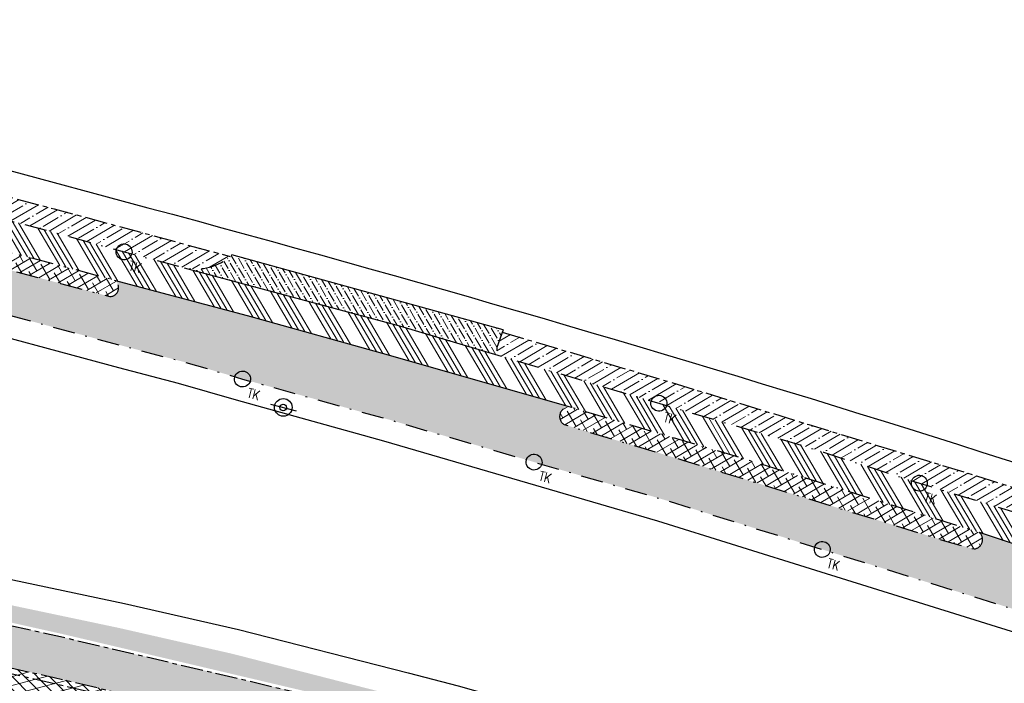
# Model space of a CAD drawing. Header units: metres. Extents: x 152057 to 155740, y 463538 to 465228.
# Tile 45 of 65: x 153579 to 153646, y 463923 to 463968. Entities that reach past the tile are written whole.
import ezdxf

# ---------------------------------------------------------------- set-up
doc = ezdxf.new("R2010")
doc.units = ezdxf.units.M
doc.linetypes.add('CENTER__G5', pattern=[2.4, 1.5, -0.3, 0.3, -0.3])
doc.linetypes.add('DASHDOT__G5', pattern=[3, 1.5, -0.75, 0, -0.75])
for name, color, linetype in [('-DR-alg-projectgrens 1-500', 3, 'PROJECTGRENS_1-500'), ('-DR-v-inr-verkeersbordpaal', 2, 'Continuous'), ('-DR-v-rio-trottoirkolk', 1, 'Continuous'), ('-DR-v-vh-asfalt zagen', 10, 'CENTER__G5'), ('-DR-v-vh-band 10x20', 5, 'CENTER__G5'), ('-DR-v-vh-band 10x20 gazon', 4, 'CENTER__G5'), ('-DR-v-vh-band 13-15x25', 5, 'DASHDOT__G5'), ('-DR-v-vh-kantverharding', 1, 'Continuous')]:
    doc.layers.add(name, color=color, linetype=linetype)
for name, color, linetype, lineweight in [('-DR-v-gr-begroeiing', 84, 'Continuous', 9), ('-DR-v-vh-arc-asfalt frezen', 252, 'Continuous', 9), ('-DR-v-vh-arc-asfalt opbreken', 252, 'Continuous', 9), ('-DR-v-vh-arc-BSS dubbelklinker', 252, 'Continuous', 9), ('-DR-v-vh-arc-BSS keiformaat', 252, 'Continuous', 9), ('-DR-v-vh-arc-tegels', 252, 'Continuous', 9)]:
    doc.layers.add(name, color=color, linetype=linetype, lineweight=lineweight)
doc.styles.add('18_100', font='romans.shx', dxfattribs={"width": 0.8, "height": 0.18})
doc.styles.add('18_200', font='romans.shx', dxfattribs={"width": 0.8, "height": 0.36})
doc.linetypes.add('PROJECTGRENS_1-500', pattern='A,0.8,-0.32,[133,ltypeshp.shx,S=0.32,R=0,X=-0.32,Y=0],-0.32,3.18', length=4.62)
pattern_1 = [(30.44818846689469, (0, 0), (-0.2413439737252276, 0.4105692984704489), []), (120.4481884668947, (0, 0), (-0.893257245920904, 0.5797946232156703), [1.190625, -0.714375])]
pattern_2 = [(30.44818846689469, (0, 0), (-0.4826879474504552, 0.8211385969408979), []), (30.44818846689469, (0.6519135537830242, -0.1692253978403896), (-0.4826879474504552, 0.8211385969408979), [1.190625, -0.238125, 0, -0.238125])]
pattern_3 = [(120.4481884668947, (0, 0), (-0.555280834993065, 0.3181015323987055), [0.7937500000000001, -0.15875, 0, -0.15875])]
pattern_4 = [(134.735166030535, (423454.1823529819, 871156.4440124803), (-0.4262205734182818, -0.4222984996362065), []), (194.735166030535, (423454.1823529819, 871156.4440124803), (0.1526109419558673, -0.5802670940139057), [])]

# ---------------------------------------------------------------- blocks, each defined once
blk = doc.blocks.new('trottoirkolk bestaand')
at = {"ltscale": 2}
blk.add_ellipse((0, 0), major_axis=(-0.1271585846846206, 0.1271585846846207), ratio=0.9999999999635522, start_param=3.926990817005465, end_param=10.21017612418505, dxfattribs=at)
at = {"ltscale": 2, "style": '18_100', "width": 0.8000000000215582}
blk.add_text('TK', height=0.2160000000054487, dxfattribs=at).set_placement((0.1925943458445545, -0.3747726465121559))
at = {"style": '18_200', "width": 0.8}
blk.add_attdef('HOOGTE', (0.2141699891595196, 0.1788025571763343), '', height=0.25, dxfattribs=at)
blk = doc.blocks.new('verkeersbord')
blk.add_line((-0.2999998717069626, 0.0002770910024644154), (0.2999998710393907, -0.0002770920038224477))
for radius in [0.1999999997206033, 0.07454196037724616]:
    blk.add_circle((2.384185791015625e-11, -2.384185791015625e-11), radius)
at = {"style": '18_200', "width": 0.8}
blk.add_attdef('HOOGTE', (0.2445536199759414, 0.1777872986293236), '', height=0.25, dxfattribs=at)

msp = doc.modelspace()

# ---------------------------------------------------------------- hatches: boundary and pattern name
at = {"layer": '-DR-v-gr-begroeiing'}
h = msp.add_hatch(dxfattribs=at)
h.set_pattern_fill('ANSI38', color=256, scale=0.15)
h.set_pattern_definition(pattern_1)
edge = h.paths.add_edge_path()
edge.add_line((153574.108, 463953.592), (153562.471, 463956.662))
edge.add_arc((153562.4733838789, 463956.0638467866), 0.598157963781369, 90.22834530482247, 237.387055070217)
edge.add_line((153562.151, 463955.56), (153574.682, 463952.22))
edge.add_line((153574.682, 463952.22), (153585.333, 463949.392))
edge.add_arc((153585.3361547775, 463949.9842964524), 0.5923048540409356, 269.6948255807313, 420.1459054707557)
edge.add_line((153585.631, 463950.498), (153574.108, 463953.592))
h = msp.add_hatch(dxfattribs=at)
h.set_pattern_fill('ANSI38', color=256, scale=0.15)
h.set_pattern_definition([(29.73516603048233, (153265.3658600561, 463978.6637175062), (-0.2362160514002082, 0.4135408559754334), []), (119.7351660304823, (153265.3658600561, 463978.6637175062), (-0.8859729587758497, 0.5908656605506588), [1.190625, -0.7143749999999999])])
edge = h.paths.add_edge_path()
edge.add_line((153707.0884767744, 463886.9710878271), (153703.8363764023, 463888.3422564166))
edge.add_line((153703.8363764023, 463888.3422564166), (153690.6334565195, 463893.7279999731))
edge.add_line((153690.6334565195, 463893.7279999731), (153676.3753272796, 463899.1885175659))
edge.add_line((153676.3753272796, 463899.1885175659), (153661.4271150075, 463904.5751526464))
edge.add_line((153661.4271150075, 463904.5751526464), (153653.4849049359, 463907.255548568))
edge.add_line((153653.4849049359, 463907.255548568), (153645.6374962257, 463909.9170088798))
edge.add_line((153645.6374962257, 463909.9170088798), (153633.7664964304, 463913.7023710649))
edge.add_line((153633.7664964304, 463913.7023710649), (153617.8187040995, 463918.7403577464))
edge.add_line((153617.8187040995, 463918.7403577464), (153608.5219945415, 463921.3638647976))
edge.add_line((153608.5219945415, 463921.3638647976), (153605.139322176, 463922.2312679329))
edge.add_line((153605.139322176, 463922.2312679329), (153593.658927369, 463925.1746000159))
edge.add_line((153593.658927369, 463925.1746000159), (153585.9701404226, 463926.9276394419))
edge.add_line((153585.9701404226, 463926.9276394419), (153568.4420206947, 463930.6226646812))
edge.add_line((153568.4420206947, 463930.6226646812), (153555.1013031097, 463933.6815170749))
edge.add_line((153555.1013031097, 463933.6815170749), (153546.9558926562, 463935.7258710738))
edge.add_line((153546.9558926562, 463935.7258710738), (153528.5605025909, 463940.2262111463))
edge.add_line((153528.5605025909, 463940.2262111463), (153520.7274214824, 463942.3117652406))
edge.add_line((153520.7274214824, 463942.3117652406), (153510.1750409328, 463945.0865026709))
edge.add_line((153510.1750409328, 463945.0865026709), (153508.913017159, 463945.5124604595))
edge.add_arc((153508.8610216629, 463945.2272475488), 0.2899136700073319, 79.66820315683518, 175.0310343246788)
edge.add_line((153508.5721975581, 463945.2523587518), (153507.5156171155, 463942.624014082))
edge.add_arc((153507.7867237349, 463942.525099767), 0.2885876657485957, 159.9553036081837, 280.0288066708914)
edge.add_line((153507.8369793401, 463942.2409216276), (153510.521155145, 463942.0692474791))
edge.add_line((153510.521155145, 463942.0692474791), (153517.2898937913, 463941.2677390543))
edge.add_line((153517.2898937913, 463941.2677390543), (153524.4993907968, 463939.8655029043))
edge.add_line((153524.4993907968, 463939.8655029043), (153533.2514497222, 463937.7705313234))
edge.add_line((153533.2514497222, 463937.7705313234), (153545.2711059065, 463934.9076132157))
edge.add_line((153545.2711059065, 463934.9076132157), (153558.2007474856, 463931.8609333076))
edge.add_line((153558.2007474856, 463931.8609333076), (153570.5045870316, 463929.1111926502))
edge.add_line((153570.5045870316, 463929.1111926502), (153582.229720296, 463926.4929395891))
edge.add_line((153582.229720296, 463926.4929395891), (153603.0810616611, 463921.581917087))
edge.add_line((153603.0810616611, 463921.581917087), (153615.9466131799, 463918.1001440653))
edge.add_line((153615.9466131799, 463918.1001440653), (153632.7783336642, 463912.9086881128))
edge.add_line((153632.7783336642, 463912.9086881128), (153644.427027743, 463909.129814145))
edge.add_line((153644.427027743, 463909.129814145), (153656.5674872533, 463905.0053182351))
edge.add_line((153656.5674872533, 463905.0053182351), (153663.0574035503, 463902.7946654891))
edge.add_line((153663.0574035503, 463902.7946654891), (153672.6780452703, 463899.2987055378))
edge.add_line((153672.6780452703, 463899.2987055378), (153678.9457511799, 463896.9651873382))
edge.add_line((153678.9457511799, 463896.9651873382), (153701.7409999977, 463887.5220000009))
edge.add_line((153701.7409999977, 463887.5220000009), (153706.5313617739, 463885.4112763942))
edge.add_line((153706.5313617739, 463885.4112763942), (153707.0884767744, 463886.9710878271))
h = msp.add_hatch(dxfattribs=at)
h.set_pattern_fill('ANSI38', color=256, scale=0.15)
h.set_pattern_definition(pattern_1)
edge = h.paths.add_edge_path()
edge.add_arc((153643.8794139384, 463932.9220918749), 0.6397799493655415, 275.2540614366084, 408.0614639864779)
edge.add_line((153644.307, 463933.398), (153628.985, 463938.2))
edge.add_line((153628.985, 463938.2), (153616.613, 463941.889))
edge.add_arc((153616.4759143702, 463941.2632723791), 0.6405681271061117, 77.64276297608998, 239.2087434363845)
edge.add_line((153616.148, 463940.713), (153624.26, 463938.285))
edge.add_line((153624.26, 463938.285), (153642.103, 463932.792))
edge.add_line((153642.103, 463932.792), (153643.938, 463932.285))
at = {"layer": '-DR-v-vh-arc-asfalt frezen'}
h = msp.add_hatch(dxfattribs=at)
h.set_pattern_fill('AVH-ASFALT_FREESVAK', color=256, scale=0.25, pattern_type=2)
h.set_pattern_definition([(344.7351660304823, (153265.3658600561, 463978.6637175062), (0.4796875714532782, 0.2739992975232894), [0.390625, -0.390625]), (74.73516603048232, (153265.7427034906, 463978.5608733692), (-0.2739992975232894, 0.4796875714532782), [0.3906249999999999, -0.3906249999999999])])
edge = h.paths.add_edge_path()
edge.add_line((153691.1535990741, 463883.2448258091), (153703.7554891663, 463877.6393840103))
edge.add_line((153703.7554891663, 463877.6393840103), (153704.697096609, 463880.2756979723))
edge.add_line((153704.697096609, 463880.2756979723), (153699.697, 463882.496))
edge.add_line((153699.697, 463882.496), (153692.483, 463885.7180000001))
edge.add_arc((153696.1091186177, 463894.6512940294), 9.641186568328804, 218.0119685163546, 247.9072457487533, ccw=False)
edge.add_line((153688.513, 463888.714), (153684.463, 463893.3030000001))
edge.add_arc((153673.967622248, 463882.6564155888), 14.95000714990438, 45.40977065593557, 70.82508184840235)
edge.add_line((153678.878, 463896.7770000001), (153672.609, 463899.111))
edge.add_line((153672.609, 463899.111), (153662.991, 463902.6060000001))
edge.add_line((153662.991, 463902.6060000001), (153656.503, 463904.8160000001))
edge.add_line((153656.503, 463904.8160000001), (153644.364, 463908.9400000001))
edge.add_line((153644.364, 463908.9400000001), (153632.718, 463912.7180000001))
edge.add_line((153632.718, 463912.7180000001), (153615.891, 463917.9080000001))
edge.add_line((153615.891, 463917.9080000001), (153603.032, 463921.388))
edge.add_line((153603.032, 463921.388), (153582.185, 463926.2980000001))
edge.add_line((153582.185, 463926.2980000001), (153570.461, 463928.9160000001))
edge.add_line((153570.461, 463928.9160000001), (153558.156, 463931.6660000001))
edge.add_line((153558.156, 463931.6660000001), (153545.225, 463934.713))
edge.add_line((153545.225, 463934.713), (153533.205, 463937.5760000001))
edge.add_line((153533.205, 463937.5760000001), (153524.457, 463939.67))
edge.add_line((153524.457, 463939.67), (153517.259, 463941.0700000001))
edge.add_line((153517.259, 463941.0700000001), (153510.5029999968, 463941.8700000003))
edge.add_line((153510.5029999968, 463941.8700000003), (153507.845, 463942.04))
edge.add_line((153507.845, 463942.04), (153507.6337152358, 463939.2477008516))
edge.add_arc((153501.3433955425, 463836.5177082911), 102.9223954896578, 75.31626925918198, 86.49606366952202, ccw=False)
edge.add_line((153527.4325015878, 463936.0786345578), (153543.6022339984, 463932.2211893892))
edge.add_line((153543.6022339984, 463932.2211893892), (153557.5294196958, 463928.9369580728))
edge.add_line((153557.5294196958, 463928.9369580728), (153581.55879371, 463923.5688745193))
edge.add_line((153581.55879371, 463923.5688745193), (153602.3451367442, 463918.6731607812))
edge.add_line((153602.3451367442, 463918.6731607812), (153615.1124154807, 463915.2179830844))
edge.add_line((153615.1124154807, 463915.2179830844), (153631.8733287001, 463910.0483664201))
edge.add_line((153631.8733287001, 463910.0483664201), (153643.4816115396, 463906.2826019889))
edge.add_line((153643.4816115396, 463906.2826019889), (153655.5992645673, 463902.165855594))
edge.add_line((153655.5992645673, 463902.165855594), (153662.061350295, 463899.964683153))
edge.add_line((153662.061350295, 463899.964683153), (153671.6423662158, 463896.4831224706))
edge.add_line((153671.6423662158, 463896.4831224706), (153678.1284842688, 463894.0682876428))
edge.add_arc((153673.8717722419, 463882.6349852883), 12.200000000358, 41.42985918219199, 69.57928941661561, ccw=False)
edge.add_line((153683.0189214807, 463890.7077580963), (153686.7587283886, 463886.4702336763))
edge.add_arc((153696.3557374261, 463894.9400280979), 12.80000000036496, 221.4298591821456, 246.0200421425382)
at = {"layer": '-DR-v-vh-arc-asfalt opbreken'}
h = msp.add_hatch(dxfattribs=at)
h.set_pattern_fill('AVH-ASFALT_LAAG1-D', color=256, scale=20, angle=-270, pattern_type=2)
h.set_pattern_definition(pattern_4)
edge = h.paths.add_edge_path()
edge.add_line((153685.877, 463886.85), (153684.163, 463889.0110000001))
edge.add_arc((153670.032860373, 463876.4992930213), 18.87335840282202, 41.52368143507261, 66.09748549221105)
edge.add_line((153677.6799999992, 463893.7540000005), (153671.822, 463895.9060000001))
edge.add_line((153671.822, 463895.9060000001), (153664.419, 463898.7540000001))
edge.add_line((153664.419, 463898.7540000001), (153655.58, 463901.7800000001))
edge.add_line((153655.58, 463901.7800000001), (153643.876, 463905.8210000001))
edge.add_line((153643.876, 463905.8210000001), (153631.403, 463909.8750000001))
edge.add_line((153631.403, 463909.8750000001), (153615.251, 463914.7200000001))
edge.add_line((153615.251, 463914.7200000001), (153602.151, 463918.3470000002))
edge.add_line((153602.151, 463918.3470000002), (153582.2, 463923.029))
edge.add_line((153582.2, 463923.029), (153569.941, 463925.8080000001))
edge.add_line((153569.941, 463925.8080000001), (153557.466, 463928.4600000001))
edge.add_line((153557.466, 463928.4600000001), (153552.351, 463929.8530000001))
edge.add_line((153552.351, 463929.8530000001), (153544.577, 463931.5740000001))
edge.add_line((153544.577, 463931.5740000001), (153532.3749999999, 463934.578))
edge.add_line((153532.3749999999, 463934.578), (153524.031, 463936.68))
edge.add_line((153524.031, 463936.68), (153516.729, 463938.0010000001))
edge.add_line((153516.729, 463938.0010000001), (153514.658, 463938.263))
edge.add_line((153514.658, 463938.263), (153507.599618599, 463938.797086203))
edge.add_line((153507.599618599, 463938.797086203), (153504.1456080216, 463939.0584406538))
edge.add_line((153504.1456080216, 463939.0584406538), (153504.264, 463937.55))
edge.add_line((153504.264, 463937.55), (153514.777, 463936.913))
edge.add_line((153514.777, 463936.913), (153520.138, 463936.0430000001))
edge.add_line((153520.138, 463936.0430000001), (153523.596, 463935.2800000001))
edge.add_line((153523.596, 463935.2800000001), (153532.075, 463933.3150000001))
edge.add_line((153532.075, 463933.3150000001), (153544.292, 463930.246))
edge.add_line((153544.292, 463930.246), (153563.648, 463925.6410000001))
edge.add_line((153563.648, 463925.6410000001), (153569.706, 463924.17))
edge.add_line((153569.706, 463924.17), (153576.2, 463922.753))
edge.add_line((153576.2, 463922.753), (153576.061, 463921.3670000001))
edge.add_line((153576.061, 463921.3670000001), (153579.211, 463920.6190000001))
edge.add_line((153579.211, 463920.6190000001), (153579.405, 463922.2650000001))
edge.add_line((153579.405, 463922.2650000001), (153580.322, 463922.1090000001))
edge.add_line((153580.322, 463922.1090000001), (153601.722, 463916.986))
edge.add_line((153601.722, 463916.986), (153615.15, 463913.3740000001))
edge.add_line((153615.15, 463913.3740000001), (153630.533, 463908.6620000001))
edge.add_line((153630.533, 463908.6620000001), (153643.489, 463904.4670000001))
edge.add_line((153643.489, 463904.4670000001), (153655.229, 463900.47))
edge.add_line((153655.229, 463900.47), (153662.518, 463897.602))
edge.add_line((153662.518, 463897.602), (153662.1610939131, 463896.4758090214))
edge.add_line((153662.1610939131, 463896.4758090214), (153665.2912799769, 463895.3638317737))
edge.add_line((153665.2912799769, 463895.3638317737), (153665.674, 463896.6900000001))
edge.add_line((153665.674, 463896.6900000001), (153671.471, 463894.6730000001))
edge.add_line((153671.471, 463894.6730000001), (153677.457, 463892.3940000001))
edge.add_arc((153672.9455423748, 463880.4593253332), 12.75890705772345, 42.2561219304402, 69.29277525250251, ccw=False)
edge.add_line((153682.389, 463889.039), (153683.546, 463887.5680000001))
edge.add_line((153683.546, 463887.5680000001), (153683.7535988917, 463885.9158229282))
edge.add_line((153683.7535988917, 463885.9158229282), (153685.1825894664, 463884.3128382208))
edge.add_line((153685.1825894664, 463884.3128382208), (153685.335, 463884.5680000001))
edge.add_line((153685.335, 463884.5680000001), (153685.675, 463884.7770000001))
edge.add_line((153685.675, 463884.7770000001), (153686.151, 463884.5530000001))
edge.add_line((153686.151, 463884.5530000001), (153688.088, 463883.0640000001))
edge.add_line((153688.088, 463883.0640000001), (153690.377, 463881.5920000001))
edge.add_line((153690.377, 463881.5920000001), (153697.987, 463878.2940000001))
edge.add_line((153697.987, 463878.2940000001), (153703.1667974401, 463875.9911640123))
edge.add_line((153703.1667974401, 463875.9911640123), (153703.6262435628, 463877.2775219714))
edge.add_line((153703.6262435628, 463877.2775219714), (153698.437, 463879.5870000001))
edge.add_line((153698.437, 463879.5870000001), (153690.148, 463883.2750000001))
edge.add_arc((153694.9760521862, 463893.3817535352), 11.20073903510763, 215.6726712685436, 244.46593527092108, ccw=False)
h = msp.add_hatch(dxfattribs=at)
h.set_pattern_fill('AVH-ASFALT_LAAG1-D', color=256, scale=20, angle=-270, pattern_type=2)
h.set_pattern_definition(pattern_4)
edge = h.paths.add_edge_path()
edge.add_line((153703.7554891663, 463877.6393840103), (153691.1535990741, 463883.2448258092))
edge.add_arc((153696.3557374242, 463894.9400280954), 12.79999999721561, 221.4298591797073, 246.0200421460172, ccw=False)
edge.add_line((153686.7587283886, 463886.4702336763), (153683.0189214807, 463890.7077580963))
edge.add_arc((153673.8717722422, 463882.6349852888), 12.19999999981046, 41.42985918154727, 69.57928941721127)
edge.add_line((153678.1284842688, 463894.0682876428), (153671.6423662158, 463896.4831224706))
edge.add_line((153671.6423662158, 463896.4831224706), (153662.061350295, 463899.964683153))
edge.add_line((153662.061350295, 463899.964683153), (153655.5992645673, 463902.165855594))
edge.add_line((153655.5992645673, 463902.165855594), (153643.4816115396, 463906.2826019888))
edge.add_line((153643.4816115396, 463906.2826019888), (153631.8733287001, 463910.0483664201))
edge.add_line((153631.8733287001, 463910.0483664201), (153615.1124154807, 463915.2179830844))
edge.add_line((153615.1124154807, 463915.2179830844), (153602.3451367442, 463918.6731607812))
edge.add_line((153602.3451367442, 463918.6731607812), (153581.55879371, 463923.5688745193))
edge.add_line((153581.55879371, 463923.5688745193), (153557.5294196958, 463928.9369580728))
edge.add_line((153557.5294196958, 463928.9369580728), (153543.6022339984, 463932.2211893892))
edge.add_line((153543.6022339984, 463932.2211893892), (153527.4325015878, 463936.0786345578))
edge.add_arc((153501.3433955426, 463836.5177082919), 102.9223954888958, 75.31626925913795, 86.49606366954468)
edge.add_line((153507.6337152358, 463939.2477008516), (153507.5996185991, 463938.7970862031))
edge.add_line((153507.5996185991, 463938.7970862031), (153514.658, 463938.263))
edge.add_line((153514.658, 463938.263), (153516.729, 463938.001))
edge.add_line((153516.729, 463938.001), (153524.031, 463936.68))
edge.add_line((153524.031, 463936.68), (153532.3749999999, 463934.578))
edge.add_line((153532.3749999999, 463934.578), (153544.577, 463931.574))
edge.add_line((153544.577, 463931.574), (153552.351, 463929.8530000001))
edge.add_line((153552.351, 463929.8530000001), (153557.466, 463928.4600000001))
edge.add_line((153557.466, 463928.4600000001), (153569.941, 463925.808))
edge.add_line((153569.941, 463925.808), (153582.2, 463923.029))
edge.add_line((153582.2, 463923.029), (153602.151, 463918.3470000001))
edge.add_line((153602.151, 463918.3470000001), (153615.251, 463914.72))
edge.add_line((153615.251, 463914.72), (153631.403, 463909.8750000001))
edge.add_line((153631.403, 463909.8750000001), (153643.876, 463905.8210000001))
edge.add_line((153643.876, 463905.8210000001), (153655.58, 463901.7800000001))
edge.add_line((153655.58, 463901.7800000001), (153664.419, 463898.7540000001))
edge.add_line((153664.419, 463898.7540000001), (153671.822, 463895.906))
edge.add_line((153671.822, 463895.906), (153677.68, 463893.7540000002))
edge.add_arc((153670.0328603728, 463876.4992930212), 18.87335840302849, 41.523681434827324, 66.09748548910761, ccw=False)
edge.add_line((153684.163, 463889.0110000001), (153685.877, 463886.85))
edge.add_arc((153694.9760521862, 463893.381753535), 11.20073903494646, 215.6726712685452, 244.4659352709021)
edge.add_line((153690.148, 463883.2750000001), (153698.437, 463879.5870000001))
edge.add_line((153698.437, 463879.5870000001), (153703.6262435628, 463877.2775219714))
edge.add_line((153703.6262435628, 463877.2775219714), (153703.7554891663, 463877.6393840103))
at = {"layer": '-DR-v-vh-arc-BSS dubbelklinker'}
h = msp.add_hatch(dxfattribs=at)
h.set_pattern_fill('ANSI34', color=256, scale=0.1, angle=89.99999999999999)
h.set_pattern_definition([(120.4481884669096, (152990.3515052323, 464036.8878115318), (-1.642277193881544, -0.9653758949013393), []), (120.4481884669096, (152990.4643221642, 464037.3224205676), (-1.642277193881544, -0.9653758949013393), []), (120.4481884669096, (152990.5771390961, 464037.7570296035), (-1.642277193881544, -0.9653758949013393), []), (120.4481884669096, (152990.6899562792, 464038.1916396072), (-1.642277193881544, -0.9653758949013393), [])])
h.paths.add_polyline_path([(153654.1619999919, 463932.396000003), (153648.0790000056, 463934.3679999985), (153640.232, 463936.7410000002), (153632.4680000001, 463939.2510000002), (153622.5650000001, 463942.1610000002), (153611.864, 463945.3490000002), (153604.979, 463947.4080000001), (153590.3810000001, 463951.3430000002), (153586.2990000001, 463952.4240000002), (153581.442, 463953.7760000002), (153569.4690000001, 463956.9220000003), (153560.5620000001, 463959.3440000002), (153554.53, 463960.0680000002), (153551.0930000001, 463960.6960000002), (153546.435, 463961.7570000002), (153545.6927942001, 463961.9503429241), (153545.186, 463959.9980000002), (153547.673, 463959.2860000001), (153554.4310000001, 463958.1840000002), (153558.9180000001, 463957.6220000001), (153562.471, 463956.6620000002), (153574.1080000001, 463953.5920000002), (153585.631, 463950.4980000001), (153594.6540000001, 463948.1200000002), (153604.2150000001, 463945.4370000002), (153616.6130000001, 463941.8890000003), (153628.985, 463938.2000000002), (153644.3070000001, 463933.3980000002), (153649.626, 463931.6470000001), (153655.5720000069, 463929.588999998), (153664.189, 463926.8410000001), (153674.7060000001, 463923.2890000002), (153684.9260000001, 463919.6360000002), (153695.1030217, 463916.0266609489), (153695.8040000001, 463917.9230000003), (153689.1089999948, 463920.2200000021), (153685.573, 463921.5590000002), (153665.6610000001, 463928.4060000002)])
at = {"layer": '-DR-v-vh-arc-BSS keiformaat'}
h = msp.add_hatch(dxfattribs=at)
h.set_pattern_fill('ANSI36', color=256, scale=0.1, angle=90)
h.set_pattern_definition(pattern_3)
edge = h.paths.add_edge_path()
edge.add_arc((153655.5211257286, 463929.0954536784), 0.4961614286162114, 84.11479233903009, 254.1130101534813, ccw=False)
edge.add_line((153655.5720000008, 463929.5890000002), (153649.626, 463931.6470000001))
edge.add_line((153649.626, 463931.6470000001), (153644.3070000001, 463933.3980000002))
edge.add_arc((153643.8794139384, 463932.9220918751), 0.6397799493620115, -84.74593859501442, 48.06146398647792, ccw=False)
edge.add_line((153643.9379999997, 463932.2850000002), (153642.103, 463932.7920000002))
edge.add_line((153642.103, 463932.7920000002), (153624.2600000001, 463938.2850000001))
edge.add_line((153624.2600000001, 463938.2850000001), (153616.148, 463940.7130000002))
edge.add_arc((153616.4759143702, 463941.2632723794), 0.6405681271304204, 77.64276297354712, 239.2087434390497, ccw=False)
edge.add_line((153616.6130000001, 463941.8890000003), (153604.2150000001, 463945.4370000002))
edge.add_line((153604.2150000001, 463945.4370000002), (153594.6540000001, 463948.1200000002))
edge.add_line((153594.6540000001, 463948.1200000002), (153585.631, 463950.4980000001))
edge.add_arc((153585.3361547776, 463949.9842964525), 0.5923048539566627, -90.30517441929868, 60.145905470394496, ccw=False)
edge.add_line((153585.3330000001, 463949.3920000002), (153574.682, 463952.2200000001))
edge.add_line((153574.682, 463952.2200000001), (153562.1510000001, 463955.5600000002))
edge.add_arc((153562.473383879, 463956.0638467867), 0.5981579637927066, 90.22834530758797, 237.387055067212, ccw=False)
edge.add_line((153562.471, 463956.6620000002), (153558.9180000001, 463957.6220000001))
edge.add_line((153558.9180000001, 463957.6220000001), (153554.4310000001, 463958.1840000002))
edge.add_line((153554.4310000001, 463958.1840000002), (153547.673, 463959.2860000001))
edge.add_line((153547.673, 463959.2860000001), (153545.186, 463959.9980000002))
edge.add_line((153545.186, 463959.9980000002), (153543.407, 463958.5670000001))
edge.add_line((153543.407, 463958.5670000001), (153541.1950000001, 463957.5590000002))
edge.add_line((153541.1950000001, 463957.5590000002), (153540.297, 463957.4870000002))
edge.add_line((153540.297, 463957.4870000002), (153536.0986600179, 463957.515015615))
edge.add_line((153536.0986600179, 463957.515015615), (153553.8660000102, 463952.8099999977))
edge.add_arc((153554.083856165, 463953.6921658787), 0.9086682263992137, 78.6296587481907, 256.1280229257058, ccw=False)
edge.add_line((153554.263, 463954.5830000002), (153560.3140000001, 463952.9260000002))
edge.add_line((153560.3140000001, 463952.9260000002), (153567.1130000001, 463951.1640000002))
edge.add_line((153567.1130000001, 463951.1640000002), (153574.256, 463949.2730000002))
edge.add_line((153574.256, 463949.2730000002), (153586.333, 463946.0190000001))
edge.add_line((153586.333, 463946.0190000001), (153590.3850000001, 463944.9540000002))
edge.add_line((153590.3850000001, 463944.9540000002), (153594.329, 463943.8040000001))
edge.add_line((153594.329, 463943.8040000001), (153604.324, 463941.0370000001))
edge.add_line((153604.324, 463941.0370000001), (153614.105, 463938.1750000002))
edge.add_line((153614.105, 463938.1750000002), (153622.9400000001, 463935.6150000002))
edge.add_line((153622.9400000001, 463935.6150000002), (153633.6490000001, 463932.2530000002))
edge.add_line((153633.6490000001, 463932.2530000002), (153649.042, 463927.4550000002))
edge.add_line((153649.042, 463927.4550000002), (153653.347, 463926.0340000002))
edge.add_line((153653.347, 463926.0340000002), (153671.966, 463919.6400000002))
edge.add_line((153671.966, 463919.6400000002), (153675.582, 463918.3030000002))
edge.add_line((153675.582, 463918.3030000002), (153685.4600000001, 463914.8810000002))
edge.add_line((153685.4600000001, 463914.8810000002), (153693.5712154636, 463911.8827038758))
edge.add_line((153693.5712154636, 463911.8827038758), (153695.1030217, 463916.0266609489))
edge.add_line((153695.1030217, 463916.0266609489), (153684.9260000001, 463919.6360000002))
edge.add_arc((153684.5366812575, 463919.0642374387), 0.6917235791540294, -86.24353730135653, 55.74866687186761, ccw=False)
edge.add_line((153684.5820000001, 463918.3740000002), (153655.3853060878, 463928.6182438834))
h = msp.add_hatch(dxfattribs=at)
h.set_pattern_fill('ANSI36', color=256, scale=0.1, angle=90)
h.set_pattern_definition(pattern_3)
edge = h.paths.add_edge_path()
edge.add_line((153612.001038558, 463947.1407492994), (153593.6089966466, 463952.2152974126))
edge.add_arc((153591.1414310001, 463954.9378333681), 3.674381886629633, 258.0560443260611, 312.18753339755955, ccw=False)
edge.add_line((153590.3810000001, 463951.3430000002), (153604.9790000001, 463947.4080000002))
edge.add_line((153604.9790000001, 463947.4080000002), (153611.8640000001, 463945.3490000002))
edge.add_arc((153612.0929567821, 463945.8228495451), 0.5262647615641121, 167.5840790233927, 244.2108839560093, ccw=False)
edge.add_line((153611.5790000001, 463945.9360000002), (153612.001038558, 463947.1407492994))
at = {"layer": '-DR-v-vh-arc-tegels'}
h = msp.add_hatch(dxfattribs=at)
h.set_pattern_fill('ANSI35', color=256, scale=0.15)
h.set_pattern_definition(pattern_2)
edge = h.paths.add_edge_path()
edge.add_line((153593.4872164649, 463952.1096939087), (153581.5470000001, 463955.3430000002))
edge.add_line((153581.5470000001, 463955.3430000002), (153569.906, 463958.3970000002))
edge.add_line((153569.906, 463958.3970000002), (153560.5024663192, 463961.0127824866))
edge.add_line((153560.5024663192, 463961.0127824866), (153560.2080000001, 463959.8990000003))
edge.add_arc((153561.2718557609, 463960.1871701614), 1.102193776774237, 195.1562034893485, 229.9063400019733)
edge.add_line((153560.5620000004, 463959.3440000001), (153569.4690000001, 463956.9220000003))
edge.add_line((153569.4690000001, 463956.9220000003), (153581.442, 463953.7760000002))
edge.add_line((153581.442, 463953.7760000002), (153586.2990000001, 463952.4240000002))
edge.add_line((153586.2990000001, 463952.4240000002), (153590.3810000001, 463951.3430000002))
edge.add_arc((153591.1414310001, 463954.9378333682), 3.674381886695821, 258.0560443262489, 309.6738316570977)
h = msp.add_hatch(dxfattribs=at)
h.set_pattern_fill('ANSI35', color=256, scale=0.15)
h.set_pattern_definition(pattern_2)
edge = h.paths.add_edge_path()
edge.add_line((153632.735, 463940.7200000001), (153623.2250000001, 463943.6300000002))
edge.add_line((153623.2250000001, 463943.6300000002), (153611.9448522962, 463946.9803602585))
edge.add_line((153611.9448522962, 463946.9803602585), (153611.5790000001, 463945.9360000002))
edge.add_arc((153612.0929567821, 463945.8228495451), 0.5262647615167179, 167.5840790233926, 244.2108839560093)
edge.add_line((153611.8640000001, 463945.3490000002), (153622.5650000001, 463942.1610000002))
edge.add_line((153622.5650000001, 463942.1610000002), (153632.4680000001, 463939.2510000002))
edge.add_line((153632.4680000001, 463939.2510000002), (153640.2320000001, 463936.7410000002))
edge.add_line((153640.2320000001, 463936.7410000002), (153648.0790000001, 463934.3680000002))
edge.add_arc((153648.1821797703, 463934.769300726), 0.4143529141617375, 255.5808131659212, 338.2969215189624)
edge.add_line((153648.5671603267, 463934.6160743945), (153649.0736524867, 463935.6949720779))
edge.add_line((153649.0736524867, 463935.6949720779), (153643.289, 463937.4970000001))
edge.add_line((153643.289, 463937.4970000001), (153632.735, 463940.7200000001))

# ---------------------------------------------------------------- linework, layer by layer
at = {"layer": '-DR-alg-projectgrens 1-500', "flags": 128}
for points in [[(152877.706645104, 464076.4434349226), (152906.2492034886, 464079.6061360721), (152930.6803876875, 464081.6383140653), (152941.2223367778, 464082.4338940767), (152942.7717158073, 464081.1764585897), (152971.7402047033, 464083.3286589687, 0.342855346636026), (152979.3888824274, 464090.2392996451), (152980.9862359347, 464099.249747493), (152988.4203223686, 464097.9318480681), (152987.9335306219, 464095.1859238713), (153019.5858828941, 464091.8286668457, -0.1186970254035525), (153016.4517935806, 464101.6404958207), (153016.1864530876, 464105.27444543), (153022.9304224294, 464105.7048167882), (153023.1912559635, 464102.1325918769, 0.1004424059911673), (153024.8265199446, 464096.2944404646), (153028.2077944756, 464091.4587020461, 0.09518826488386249), (153031.4830929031, 464088.2777545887), (153034.398681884, 464086.3634635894, 0.1236645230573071), (153043.1873450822, 464083.3049202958), (153077.7593281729, 464080.22609248), (153090.0325303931, 464077.3256021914), (153105.7370416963, 464074.2000628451), (153139.0722904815, 464069.1884082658), (153190.9938920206, 464059.082407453), (153197.3451861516, 464057.6405184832), (153196.935937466, 464056.375341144), (153233.2128316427, 464046.6791584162), (153241.6129573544, 464046.3341116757, -0.02169002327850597), (153245.7174522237, 464045.9867576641), (153246.0514625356, 464047.2560449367), (153260.8720105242, 464043.3651558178), (153260.6278963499, 464042.5467247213), (153270.7480441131, 464039.8724752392), (153281.1154799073, 464037.089652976), (153287.2631329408, 464035.6056678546), (153334.587966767, 464023.4818034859), (153336.6676094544, 464022.9112940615), (153337.8094259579, 464022.622876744), (153349.261336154, 464019.7053329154), (153359.9169936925, 464016.8094259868), (153371.2663868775, 464013.9233603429), (153434.6802902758, 463997.3555882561), (153441.0296959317, 464001.1331168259), (153452.4133553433, 463998.1484649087), (153454.7727597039, 463994.1826933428), (153454.2648992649, 463992.2388343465), (153484.5439267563, 463984.328013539), (153488.726740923, 463994.719630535), (153490.1799528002, 463998.1692355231), (153498.752318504, 464019.3320714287), (153506.3087806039, 464025.1224937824), (153511.0612408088, 464018.9205652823), (153507.5063160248, 464016.1964709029, 0.1338115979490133), (153504.1015077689, 464011.7261107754), (153497.4015256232, 463995.1856798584), (153495.9516377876, 463991.7439654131), (153493.7930224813, 463986.3811874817), (153495.9279796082, 463985.5677231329), (153494.6368078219, 463982.8456030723), (153500.4811823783, 463981.0118616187), (153504.701397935, 463990.3997949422), (153505.7593740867, 463990.095255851, -0.02807528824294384), (153506.9405326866, 463993.6305538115), (153511.4484990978, 464004.9637278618, 0.04528067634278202), (153515.3915965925, 464018.2704507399), (153521.7582144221, 464017.1274433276, -0.03401614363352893), (153518.8054064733, 464006.2052663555), (153517.3241729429, 464001.6793986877), (153512.7675004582, 463990.2237759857, 0.08949013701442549), (153511.0030748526, 463981.5229611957), (153510.8992966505, 463976.7126222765, 0.3436135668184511), (153511.1931006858, 463976.3183236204), (153557.1466330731, 463963.6759350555), (153587.9108573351, 463955.4175184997, -0.02128425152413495), (153693.7068401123, 463922.1312519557), (153723.3956488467, 463910.984381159), (153733.0827201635, 463907.309457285), (153743.4536273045, 463903.3298182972), (153750.0465522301, 463900.6119022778), (153754.820777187, 463898.6850581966), (153787.293033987, 463885.9911118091), (153839.5472973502, 463866.643375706), (153847.2165598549, 463865.1235938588), (153850.4942581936, 463866.2110339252), (153852.7758944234, 463867.9720395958), (153869.0712926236, 463894.4618309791), (153870.0799455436, 463899.95915637), (153913.6994950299, 463968.6658241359), (153911.4347349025, 463970.0564111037), (153914.6492963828, 463976.0066248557), (153916.8148530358, 463974.7900178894), (153920.975698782, 463981.2601311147), (153924.3782062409, 463979.0720227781), (153925.7051368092, 463979.3876664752), (153934.5741645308, 463993.586082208, -0.05165973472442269), (153949.3245574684, 464012.5300883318), (153950.4060801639, 464013.657104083, 0.01713651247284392), (153954.9099980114, 464018.6844865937), (153969.5425337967, 464036.1891904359), (153988.9116103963, 464059.5998258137, 0.3942505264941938), (153988.748262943, 464062.3246491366), (153986.0868916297, 464064.8533421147), (153992.7673758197, 464072.1718463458), (153999.5132165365, 464064.3445200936), (154000.4380710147, 464063.0968706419, -0.2499709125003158), (154001.5481921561, 464055.6505270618), (154000.863308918, 464053.7260877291), (153998.8320164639, 464051.0274402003), (153995.0853275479, 464053.8531911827), (153976.0163904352, 464030.8053225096), (153961.3701947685, 464013.2842775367, -0.01713651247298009), (153956.4812719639, 464007.8271431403), (153955.3997492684, 464006.7001273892, 0.05165973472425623), (153941.7154362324, 463989.1252932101), (153935.6346665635, 463979.3905964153), (153937.9515505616, 463977.9543338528), (153927.4705225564, 463961.0470310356), (153927.3018664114, 463957.0661684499), (153926.1305132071, 463952.9867512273), (153904.6968039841, 463925.181218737), (153861.1111270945, 463854.8689488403), (153869.6630002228, 463849.8369959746), (153870.9821236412, 463851.9594498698), (153875.6914930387, 463849.109667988), (153873.9100591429, 463846.2322148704, -0.0007539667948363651), (153877.5408403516, 463844.0518076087), (153878.933052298, 463846.8970165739), (153891.9274755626, 463838.7738646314), (153889.8253224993, 463835.3152719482, 0.4144915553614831), (153890.9675702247, 463830.6422416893), (153892.2526821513, 463829.8686220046), (153888.2742940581, 463823.2598527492), (153884.1075547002, 463813.9085045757), (153880.0444798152, 463805.5758876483), (153877.6306733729, 463802.6921358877), (153885.6858586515, 463798.7207995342), (153937.6143058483, 463774.6247613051), (153959.4164563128, 463764.2543216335), (153995.0944027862, 463745.9311732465), (154013.993628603, 463735.5322908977), (154050.4159738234, 463714.5022630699), (154056.4119918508, 463724.8868921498), (154053.7962939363, 463726.4897791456), (154058.1708208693, 463733.6284239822), (154067.7433502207, 463727.6810185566), (154065.5637786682, 463724.1400503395), (154063.7029406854, 463722.4098205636), (154056.9566240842, 463710.7257336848), (154061.3729713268, 463708.175763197), (154056.4723486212, 463699.2711177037), (154051.8651868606, 463696.9771842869), (154059.9773527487, 463678.0274344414), (153985.8892072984, 463713.2415161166), (153983.7662012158, 463718.8122350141), (153968.9566860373, 463738.3849087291), (153972.5758185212, 463745.6888115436), (153935.7046397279, 463764.8208488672), (153869.3099319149, 463795.3215700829), (153863.8930122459, 463793.5791791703), (153855.1820279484, 463796.8470698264), (153856.7590818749, 463799.1992675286), (153853.3703980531, 463801.286376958), (153852.2085423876, 463798.9949387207), (153842.6516944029, 463804.4397415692), (153840.8769880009, 463806.3693538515), (153840.9818543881, 463807.0485796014), (153773.4675892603, 463843.4161208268), (153762.1069470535, 463846.9341491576), (153689.4547910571, 463879.6010193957), (153681.7636817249, 463883.8979410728), (153680.9835972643, 463885.6500728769), (153668.3285351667, 463890.5401352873), (153597.1432056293, 463913.1088679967), (153593.5831653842, 463911.5055137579), (153515.8743613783, 463932.1311434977), (153512.6986489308, 463930.4245847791), (153501.3881492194, 463933.3553382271), (153497.4506086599, 463928.8627439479), (153493.7083904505, 463932.0913732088), (153476.4702446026, 463936.9532421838), (153475.3952252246, 463933.7680065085), (153467.038216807, 463935.8203192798), (153468.4366927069, 463942.1948855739), (153459.9462030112, 463947.5285776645), (153450.2188935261, 463951.0847456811), (153328.2242483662, 463984.9960030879), (153323.1607710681, 463986.2243367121), (153320.5505400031, 463988.6688705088), (153239.2728836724, 464007.6867160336), (153227.0964270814, 464007.4560105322), (153179.7532577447, 464017.517969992), (153164.9432870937, 464021.6715761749), (153159.1904697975, 464024.6260997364), (153132.6132557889, 464029.3871602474), (153109.2173613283, 464033.881354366), (153051.3923878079, 464036.0547119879), (153024.3830837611, 464032.1835664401), (153004.9403893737, 464033.5332338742), (152999.946965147, 464027.7777209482), (152987.0197312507, 464030.9069458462), (152972.3774583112, 464031.8120006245), (152972.4940959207, 464029.6312307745), (152967.8031160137, 464029.4458561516), (152966.7049804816, 464032.9415339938), (152914.4464966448, 464036.024902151), (152888.387911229, 464036.5568310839), (152883.1368597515, 464031.7951381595), (152878.309744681, 464036.0822030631), (152858.7561469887, 464036.5368471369), (152848.3626950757, 464035.8491490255), (152828.2328875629, 464033.9459401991), (152814.5238059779, 464032.0038618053), (152800.4039394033, 464029.5865071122), (152772.8755484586, 464024.6502509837), (152737.9155121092, 464016.8142603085), (152693.2109410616, 464004.4941815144), (152679.1227762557, 463999.4230573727), (152674.8170142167, 463997.9908467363), (152627.1253774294, 463980.047144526), (152586.3088736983, 463962.6030839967), (152553.3087879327, 463945.8539103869), (152534.8234612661, 463936.3006823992), (152515.0280717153, 463924.0769699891), (152509.8769254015, 463918.6796291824), (152508.7992824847, 463913.6914140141), (152502.234109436, 463912.6969625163), (152491.0537555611, 463903.3340642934), (152488.1795355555, 463896.0394673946), (152481.7216896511, 463892.2594651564), (152480.408838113, 463894.7316253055), (152453.5658761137, 463879.0207258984, 0.03755201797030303), (152440.8796901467, 463870.2556725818), (152430.3260935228, 463861.7271428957), (152410.6930936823, 463845.8614027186, -0.02345910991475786), (152406.3671775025, 463842.6889864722), (152398.6802331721, 463837.5882138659, 0.03391962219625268), (152389.7721062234, 463830.7645683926), (152287.2480054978, 463740.5756379), (152280.9996343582, 463747.3067286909), (152290.6019966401, 463755.7548895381), (152299.5174451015, 463763.6391704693), (152309.6960162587, 463772.5594233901), (152317.8293885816, 463779.6949953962), (152328.8660476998, 463789.4200515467), (152336.7337283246, 463796.3847688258), (152347.2688422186, 463805.675869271), (152354.7357902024, 463812.2838223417), (152366.3291996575, 463822.5266015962), (152374.7059061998, 463829.8204411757), (152385.9072870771, 463839.5408799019), (152390.9712219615, 463843.5274904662), (152396.3865767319, 463847.0850819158), (152400.2053968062, 463849.628639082), (152403.3968138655, 463851.8208421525), (152405.3655073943, 463853.3868704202), (152412.0298127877, 463858.7640822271), (152421.5061053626, 463866.4030630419), (152430.5903917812, 463873.8951960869), (152439.6634512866, 463880.9737555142), (152444.2541490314, 463884.0772927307), (152449.9361107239, 463887.6127355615), (152457.7951992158, 463892.1663277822), (152471.6062557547, 463900.0651440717, 0.3968836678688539), (152472.4054507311, 463902.6891375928), (152465.6496833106, 463916.3252018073), (152462.3068534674, 463921.7600621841), (152454.3582976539, 463929.7086179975), (152457.803257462, 463933.1535778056), (152448.4079582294, 463944.5101545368), (152439.8914804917, 463954.8045657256), (152437.1566161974, 463958.1103710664, 0.03199809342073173), (152428.8295671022, 463966.9572955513), (152419.3581361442, 463959.6290748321), (152407.2466793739, 463965.0727317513), (152409.1293876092, 463969.1209089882), (152407.7077506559, 463972.9277026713), (152405.5722874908, 463973.9385797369), (152410.2145561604, 463984.2243569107), (152395.7397401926, 463999.0643765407, 0.04940599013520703), (152383.4750489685, 464008.0416435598), (152234.8525099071, 464095.8268121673, 0.006341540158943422), (152225.4537809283, 464101.2125096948, 0.05244770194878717), (152146.9438386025, 464134.8934108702), (152140.1821231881, 464137.0906539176, -0.03603781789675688), (152138.3253619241, 464137.8436801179, 0.102357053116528), (152127.9789035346, 464140.1390671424, -0.05537896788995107), (152124.8655822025, 464140.1950274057), (152113.5339093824, 464141.6605683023), (152114.9138205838, 464152.3301458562), (152123.4526777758, 464151.1854252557, 0.3467581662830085), (152131.6001305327, 464156.597941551), (152134.7312803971, 464167.83113026), (152135.4757729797, 464170.4340872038), (152145.8051981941, 464167.5219082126), (152145.0704836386, 464164.9190824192), (152142.6694250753, 464156.402588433, 0.3968720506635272), (152147.6804692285, 464146.796418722), (152150.5133206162, 464145.8122554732, -0.04956241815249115), (152240.2363374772, 464104.9577741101), (152388.8625818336, 464017.1704161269, -0.04948153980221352), (152402.8358871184, 464006.9387336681), (152407.861882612, 464002.4292762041), (152424.5939065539, 463998.4447005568), (152429.4694975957, 464001.1851263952), (152440.1057825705, 463997.5478466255), (152445.940450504, 463971.4511414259), (152468.3669927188, 463944.3192870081), (152479.6650876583, 463952.0391397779), (152484.2398055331, 463956.8956256), (152488.3041570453, 463954.6681102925, 0.1259989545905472), (152491.454791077, 463954.2741827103), (152491.8462974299, 463954.323891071, 0.0935808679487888), (152495.434318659, 463955.7449050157, 0.01581002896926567), (152495.8581125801, 463955.9645765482), (152508.3367126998, 463962.9418583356, -0.02372433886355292), (152559.6873837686, 463988.5367418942), (152572.4447657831, 463994.2183634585), (152581.1129521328, 463997.4881590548, 0.00994004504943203), (152584.7487320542, 463998.9428372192), (152586.6572815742, 464003.1687533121, -0.01145812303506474), (152621.9809427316, 464017.8659590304), (152622.6185206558, 464019.3225347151, -0.116824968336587), (152627.116492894, 464024.3008846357, -0.06633987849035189), (152629.8532729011, 464025.6944030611), (152662.6126850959, 464037.2266338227, -0.04013951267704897), (152663.6155224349, 464037.5094307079), (152666.7407450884, 464038.1254700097), (152681.8975396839, 464039.8586958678, -0.08557589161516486), (152684.4420310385, 464039.7138157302), (152706.3943212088, 464046.9772784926), (152707.2660689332, 464044.3426041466), (152724.6539852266, 464048.6736558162), (152724.2165573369, 464050.6258087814), (152728.0990512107, 464051.5928758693), (152728.5364791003, 464049.6407229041), (152738.2544279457, 464052.0613084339, -0.02379447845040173), (152748.1947763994, 464054.040497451), (152763.9201755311, 464056.4003758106), (152784.6729773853, 464060.6317866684), (152815.2879453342, 464065.8111866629), (152824.5741657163, 464069.110528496), (152858.8745610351, 464074.3100895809), (152874.9706884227, 464076.1209430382)], [(153511.3509244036, 463946.4033518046), (153521.1535515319, 463943.9575321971), (153528.981230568, 463941.8734164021), (153547.3648050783, 463937.375966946), (153555.4982266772, 463935.3346219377), (153568.8073447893, 463932.2830148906), (153586.3344468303, 463928.5882041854), (153594.0590447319, 463926.8269998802), (153605.5615836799, 463923.8779905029), (153608.9640409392, 463923.0055140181), (153618.3057192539, 463920.3693169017), (153634.2807767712, 463915.3227170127), (153646.1687783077, 463911.5319334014), (153654.0297129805, 463908.8658857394), (153661.9871374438, 463906.1803551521), (153676.9675454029, 463900.7821182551), (153691.2585761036, 463895.309000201), (153704.4876769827, 463889.9125768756), (153710.0185479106, 463887.5806204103), (153719.9665217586, 463883.2021495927), (153723.885254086, 463881.4345638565), (153725.2648810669, 463880.8128738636), (153729.837409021, 463878.6499478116), (153742.3110148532, 463872.7495117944), (153749.2463165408, 463869.2969071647), (153770.2042706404, 463858.5567063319), (153775.5933056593, 463855.6904965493), (153806.4300155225, 463839.5312687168), (153818.0104978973, 463833.4898869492), (153829.3783573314, 463827.421589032), (153832.5628360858, 463833.600731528), (153829.6014532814, 463835.137870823), (153833.5660205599, 463842.7178268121), (153836.4638981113, 463841.1703276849), (153838.5344592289, 463845.188031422), (153837.0923033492, 463845.7918012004), (153826.1568557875, 463851.2888770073), (153825.4078610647, 463850.55408143), (153819.6802197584, 463853.388064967), (153820.9881277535, 463856.0314211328, 0.08957138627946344), (153817.7137186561, 463861.6844467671), (153812.6672429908, 463864.7576345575), (153808.3474795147, 463867.0194432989), (153806.2120672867, 463867.8018183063), (153803.2473412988, 463868.9307602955), (153797.3781743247, 463871.1547920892), (153786.5424740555, 463875.1429456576), (153781.6092708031, 463876.9938981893), (153768.6400016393, 463881.8683758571), (153759.9966834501, 463885.1258726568), (153749.3960743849, 463889.1437889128), (153739.8450180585, 463892.9882518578), (153734.585347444, 463895.1218729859), (153728.8563568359, 463897.3484848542), (153718.2754116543, 463901.3092237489), (153711.0560453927, 463903.9500655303), (153696.9976534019, 463909.0169276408), (153684.954402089, 463913.4686937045), (153675.0763413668, 463916.8907147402), (153671.4622362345, 463918.2270141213), (153652.8683017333, 463924.612406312), (153648.5836984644, 463926.0266737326), (153633.2011693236, 463930.8214099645), (153622.5065693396, 463934.1788892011), (153613.6856431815, 463936.7348112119), (153603.9132512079, 463939.5942924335), (153593.9189345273, 463942.3611032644), (153589.9843350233, 463943.5083622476), (153585.9472267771, 463944.5694482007), (153573.8689393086, 463947.8237950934), (153566.7329072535, 463949.7129504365), (153559.9277441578, 463951.4765476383), (153555.5171535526, 463952.6843395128), (153555.0560652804, 463950.9431524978), (153534.264657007, 463956.4489795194), (153535.4135064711, 463960.7873283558), (153514.0989865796, 463966.651217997), (153513.7821717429, 463961.8325034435), (153513.7623995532, 463955.0310012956), (153512.4846393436, 463950.1940038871)]]:
    msp.add_lwpolyline(points, format="xyb", close=True, dxfattribs=at)
at = {"layer": '-DR-v-vh-asfalt zagen', "flags": 128}
msp.add_lwpolyline([(153500.4025862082, 463937.4247584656), (153499.7518042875, 463938.4329662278, -0.1489630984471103), (153503.2276864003, 463939.4228536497, -0.05956292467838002), (153527.4325015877, 463936.0786345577), (153543.6022339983, 463932.221189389), (153557.5294196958, 463928.9369580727), (153581.55879371, 463923.5688745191), (153597.6229523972, 463919.7853555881), (153602.3451367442, 463918.673160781), (153615.1124154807, 463915.2179830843), (153631.8733287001, 463910.04836642), (153643.4816115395, 463906.2826019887), (153655.5992645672, 463902.1658555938), (153662.0613502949, 463899.9646831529), (153671.6423662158, 463896.4831224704), (153678.1284842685, 463894.0682876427, -0.1234464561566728), (153683.0189214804, 463890.7077580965), (153686.7587283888, 463886.470233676, 0.1077085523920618), (153691.1535990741, 463883.244825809), (153715.8963703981, 463872.239003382), (153724.3361461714, 463868.4269181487), (153763.6767247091, 463850.6359878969, 0.04729957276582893), (153770.9627568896, 463848.1389004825), (153778.3151124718, 463846.3735324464, -0.06162256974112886), (153784.1092423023, 463844.2009516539), (153825.5508586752, 463822.5296598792, -0.03119176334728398), (153827.8116326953, 463821.1615746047, -0.03119176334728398)], format="xyb", dxfattribs=at)
at = {"layer": '-DR-v-vh-band 10x20', "flags": 128}
for points in [[(153560.5024663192, 463961.0127824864), (153569.906, 463958.397), (153581.547, 463955.343), (153593.4872164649, 463952.1096939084)], [(153611.9448522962, 463946.9803602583), (153623.225, 463943.63), (153632.735, 463940.72), (153643.289, 463937.497), (153649.0736524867, 463935.6949720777)]]:
    msp.add_lwpolyline(points, dxfattribs=at)
msp.add_lwpolyline([(153510.503, 463941.8699999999), (153517.259, 463941.0700000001), (153524.457, 463939.67), (153533.205, 463937.5760000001), (153545.225, 463934.713), (153558.156, 463931.6660000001), (153570.461, 463928.9160000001), (153582.185, 463926.2980000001), (153603.032, 463921.388), (153615.891, 463917.9080000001), (153632.718, 463912.7180000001), (153644.364, 463908.9400000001), (153656.503, 463904.816), (153662.991, 463902.6060000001), (153672.609, 463899.111), (153678.878, 463896.7770000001, -0.1113520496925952), (153684.463, 463893.3030000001), (153688.513, 463888.714, 0.1311876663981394), (153692.483, 463885.7180000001), (153699.697, 463882.496), (153720.922, 463873.0710000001), (153742.923, 463862.991), (153753.349, 463858.464), (153763.981, 463853.5690000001), (153764.401, 463853.3420000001), (153768.068, 463851.888), (153770.68, 463851.072), (153773.963, 463850.3190000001), (153778.149, 463849.2930000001), (153781.526, 463848.2310000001), (153783.926, 463847.1730000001), (153794.465, 463841.7970000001), (153800.072, 463838.7560000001), (153807.586, 463834.8320000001), (153818.101, 463829.1940000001), (153829.026, 463823.5820000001), (153832.524, 463821.6520000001)], format="xyb", dxfattribs=at)
at = {"layer": '-DR-v-vh-band 10x20 gazon', "flags": 128}
msp.add_lwpolyline([(153495.9663851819, 463932.1655476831), (153496.7930000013, 463933.1040000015), (153500.757, 463937.849, -0.2078797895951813), (153504.1250000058, 463939.0599999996), (153514.658, 463938.263), (153516.729, 463938.001), (153524.031, 463936.6800000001), (153532.375, 463934.578), (153544.577, 463931.5740000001), (153552.351, 463929.8530000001), (153557.466, 463928.4600000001), (153569.941, 463925.8080000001), (153582.2, 463923.029), (153602.151, 463918.3470000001), (153615.251, 463914.72), (153631.403, 463909.8750000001), (153643.876, 463905.8210000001), (153655.58, 463901.7800000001), (153664.419, 463898.7540000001), (153671.822, 463895.9060000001), (153677.68, 463893.7540000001, -0.1076362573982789), (153684.163, 463889.0110000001), (153685.877, 463886.85, 0.1262995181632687), (153690.148, 463883.2750000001), (153698.437, 463879.5870000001), (153719.32, 463870.2930000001), (153731.959, 463864.6030000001), (153741.544, 463860.1940000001), (153752.028, 463855.5330000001), (153765.615, 463849.4330000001), (153767.852, 463848.5760000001), (153771.177, 463847.6390000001), (153776.774, 463846.3), (153778.487, 463845.8580000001, 0.009309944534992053), (153781.724, 463844.7770000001), (153782.468, 463844.2760000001), (153792.584, 463839.148), (153798.543, 463836.0050000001), (153807.514, 463831.3200000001), (153816.816, 463826.3100000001), (153827.653, 463820.577), (153831.618, 463818.4060000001), (153835.761, 463816.1350000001), (153844.02, 463811.8250000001, -0.3681079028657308), (153844.962, 463808.4110000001), (153842.974, 463804.001)], format="xyb", dxfattribs=at)
at = {"layer": '-DR-v-vh-band 13-15x25', "flags": 128}
for points in [[(153560.5541100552, 463961.2081185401), (153560.208, 463959.899, 0.1527988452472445), (153560.562, 463959.344), (153569.469, 463956.922), (153581.442, 463953.776), (153586.299, 463952.424), (153590.381, 463951.343, 0.2406856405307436), (153593.6089966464, 463952.2152974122, 0.2406856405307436)], [(153553.866, 463952.81, -0.9784039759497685), (153554.263, 463954.583), (153560.314, 463952.926), (153567.113, 463951.164), (153574.256, 463949.273), (153586.333, 463946.019), (153590.385, 463944.954), (153594.329, 463943.804), (153604.324, 463941.037), (153614.105, 463938.175), (153622.94, 463935.615), (153633.649, 463932.253), (153649.042, 463927.455), (153653.347, 463926.034), (153671.966, 463919.64), (153675.582, 463918.303), (153685.46, 463914.881), (153697.512, 463910.426), (153711.568, 463905.36), (153718.796, 463902.716), (153729.391, 463898.75), (153735.139, 463896.516), (153740.407, 463894.379), (153749.942, 463890.541), (153760.527, 463886.529), (153769.169, 463883.272), (153782.137, 463878.398), (153787.065, 463876.549), (153797.903, 463872.56), (153803.78, 463870.333), (153806.737, 463869.207), (153808.956, 463868.394), (153813.406, 463866.064), (153818.196, 463863.147), (153820.598, 463860.988), (153823.0745079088, 463858.385439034, -0.05511512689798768), (153823.9690000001, 463856.9550000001, -0.03208868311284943), (153825.1580000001, 463854.4330000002, -0.6919410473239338), (153824.487, 463853.7990000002), (153821.4879667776, 463855.2828936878)], [(153612.0010385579, 463947.140749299), (153611.579, 463945.936, 0.3473897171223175), (153611.864, 463945.349), (153622.565, 463942.161), (153632.468, 463939.251), (153640.232, 463936.741), (153648.079, 463934.368, 0.3434811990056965), (153648.546, 463934.571), (153649.1197092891, 463935.793079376)], [(153643.938, 463932.2850000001, 0.6544277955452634), (153644.307, 463933.398), (153628.985, 463938.2), (153616.613, 463941.889, 0.8508107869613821), (153616.148, 463940.713), (153624.26, 463938.285), (153642.103, 463932.792), (153643.938, 463932.285)]]:
    msp.add_lwpolyline(points, format="xyb", dxfattribs=at)
msp.add_lwpolyline([(153574.108, 463953.592), (153562.471, 463956.662, 0.7478146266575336), (153562.151, 463955.56), (153574.682, 463952.22), (153585.333, 463949.392, 0.7704587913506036), (153585.631, 463950.498)], format="xyb", close=True, dxfattribs=at)
at = {"layer": '-DR-v-vh-kantverharding', "flags": 128}
for points in [[(153612.001038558, 463947.1407492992), (153593.6089966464, 463952.2152974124)], [(153590.381, 463951.343), (153604.979, 463947.408), (153611.864, 463945.349)], [(153585.631, 463950.498), (153594.654, 463948.12), (153604.215, 463945.437), (153616.613, 463941.889)], [(153655.5720000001, 463929.5890000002), (153649.626, 463931.647), (153644.307, 463933.398)]]:
    msp.add_lwpolyline(points, dxfattribs=at)

# ---------------------------------------------------------------- block references
at = {"layer": '-DR-v-inr-verkeersbordpaal', "xscale": 3, "yscale": 3, "zscale": 3, "rotation": 345.45}
msp.add_blockref('verkeersbord', (153597.0949999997, 463941.8799999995), dxfattribs=at)
at = {"layer": '-DR-v-rio-trottoirkolk', "xscale": 3, "yscale": 3, "zscale": 3, "rotation": 345.45}
for p in [(153586.299, 463952.424), (153594.329, 463943.804), (153622.565, 463942.161), (153614.105, 463938.175), (153640.232, 463936.741), (153633.649, 463932.253)]:
    msp.add_blockref('trottoirkolk bestaand', p, dxfattribs=at)

doc.saveas('drawing.dxf')
